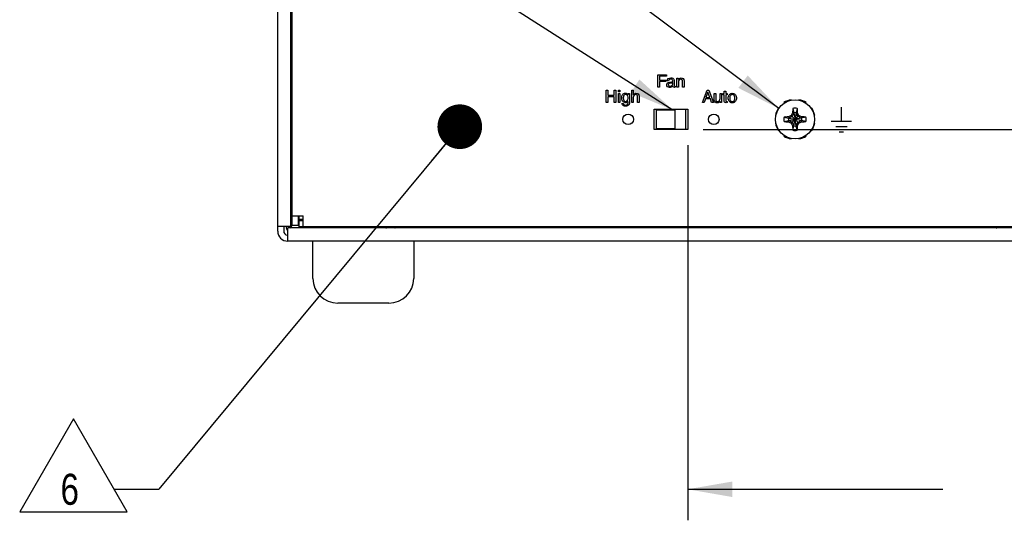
# Model space of a CAD drawing. Header units: inches. Extents: x 0 to 34, y 0 to 22.
# Tile 35 of 37: x 24.5 to 28.5, y 11.6 to 13.6. Entities that reach past the tile are written whole.
import ezdxf

# ---------------------------------------------------------------- set-up
doc = ezdxf.new("R2010")
doc.units = ezdxf.units.IN
doc.header["$LTSCALE"] = 1.87
doc.header["$MEASUREMENT"] = 0
doc.layers.get('0').update_dxf_attribs({"linetype": 'CONTINUOUS'})
for name, color, linetype in [('02___PRT_ALL_AXES', 7, 'CONTINUOUS'), ('3_ALL_AXES', 7, 'CONTINUOUS'), ('DATUMCURVES', 7, 'CONTINUOUS'), ('DETAIL', 7, 'CONTINUOUS'), ('DIMENSIONS', 7, 'CONTINUOUS')]:
    doc.layers.add(name, color=color, linetype=linetype)
doc.styles.get("Standard").update_dxf_attribs({"font": 'txt', "width": 0.8})
doc.dimstyles.new('DIMSTYLE_1', dxfattribs={"dimtxt": 0.125, "dimasz": 0.18, "dimexe": 0.18, "dimexo": 0.0625, "dimgap": 0.09, "dimtad": 0, "dimtih": 1, "dimtoh": 1, "dimlfac": 2, "dimzin": 4, "dimdsep": 46, "dimtxsty": 'STANDARD', "dimblk": '_FILLED', "dimblk1": '_FILLED', "dimblk2": '_FILLED', "dimcen": 0.09, "dimadec": 0, "dimazin": 0, "dimtfac": 1, "dimtofl": 0, "dimtmove": 0, "dimatfit": 3, "dimldrblk": '_FILLED', "dimfxl": 1, "dimtolj": 1, "dimtzin": 4, "dimarcsym": 0})
doc.dimstyles.get("Standard").update_dxf_attribs({"dimtxt": 0.125, "dimasz": 0.18, "dimexe": 0.18, "dimexo": 0.0625, "dimgap": 0.09, "dimtad": 0, "dimtih": 1, "dimtoh": 1, "dimdec": 3, "dimzin": 4, "dimdsep": 46, "dimtxsty": 'STANDARD', "dimblk": '_FILLED', "dimblk1": '_FILLED', "dimblk2": '_FILLED', "dimcen": 0.09, "dimadec": 0, "dimazin": 0, "dimtol": 1, "dimtp": 0.01, "dimtm": 0.01, "dimtfac": 1, "dimtdec": 3, "dimtofl": 0, "dimtmove": 0, "dimatfit": 3, "dimldrblk": '_FILLED', "dimfxl": 1, "dimtolj": 1, "dimtzin": 4, "dimarcsym": 0})

# ---------------------------------------------------------------- blocks, each defined once
blk = doc.blocks.new('_FILLED')
at = {"color": 0, "linetype": 'BYBLOCK'}
blk.add_solid([(0, 0), (-1, 0.174), (-1, -0.174)], dxfattribs=at)
blk = doc.blocks.new('*D11')
at = {"layer": 'DIMENSIONS', "color": 2, "linetype": 'CONTINUOUS'}
for p, q in [((27.1896, 13.1017), (27.1896, 11.5897)), ((30.5971, 12.6922), (30.5971, 11.5897)), ((27.1896, 11.7147), (28.2183, 11.7147)), ((30.5971, 11.7147), (29.5683, 11.7147))]:
    blk.add_line(p, q, dxfattribs=at)
at = {"layer": 'DIMENSIONS', "color": 2, "linetype": 'CONTINUOUS', "xscale": 0.18, "yscale": 0.18, "zscale": 0.18, "rotation": 180}
blk.add_blockref('_FILLED', (27.1896, 11.7147), dxfattribs=at)
at = {"layer": 'DIMENSIONS', "color": 2, "linetype": 'CONTINUOUS', "xscale": 0.18, "yscale": 0.18, "zscale": 0.18}
blk.add_blockref('_FILLED', (30.5971, 11.7147), dxfattribs=at)
at = {"layer": 'DIMENSIONS', "color": 2, "linetype": 'CONTINUOUS', "insert": (28.8933, 11.7772), "char_height": 0.125, "width": 1.225, "attachment_point": 2, "line_spacing_factor": 0.9}
blk.add_mtext('6.82{\\Ftxt.shx;\\W1.000000;\\H0.125000; }[173.1]', dxfattribs=at)
blk = doc.blocks.new('*D12')
at = {"layer": 'DIMENSIONS', "color": 2, "linetype": 'CONTINUOUS'}
for p, q in [((31.3471, 13.1642), (31.3471, 13.5242)), ((27.2521, 13.1642), (31.4721, 13.1642)), ((30.5486, 12.7147), (31.4721, 12.7147)), ((31.3471, 12.7147), (31.3471, 12.3547))]:
    blk.add_line(p, q, dxfattribs=at)
at = {"layer": 'DIMENSIONS', "color": 2, "linetype": 'CONTINUOUS', "xscale": 0.18, "yscale": 0.18, "zscale": 0.18}
for p, rotation in [((31.3471, 13.1642), 270), ((31.3471, 12.7147), 90)]:
    blk.add_blockref('_FILLED', p, dxfattribs=dict(at, rotation=rotation))
at = {"layer": 'DIMENSIONS', "color": 2, "linetype": 'CONTINUOUS', "insert": (31.1971, 13.1171), "char_height": 0.125, "width": 0.6, "attachment_point": 2, "line_spacing_factor": 0.9}
blk.add_mtext('.90\\P[22.8]', dxfattribs=at)
blk = doc.blocks.new('FLAG_TRIANGLE_BL9', base_point=(24.7771, 11.8112))
at = {"layer": 'DETAIL', "color": 2, "linetype": 'CONTINUOUS'}
for p, q in [((24.7133, 11.9985), (24.497, 11.6239)), ((24.9296, 11.6239), (24.7133, 11.9985)), ((24.8772, 11.7147), (25.0572, 11.7147)), ((24.497, 11.6239), (24.9296, 11.6239))]:
    blk.add_line(p, q, dxfattribs=at)
at = {"layer": 'DETAIL', "color": 2, "linetype": 'CONTINUOUS', "width": 0.8}
blk.add_text('6', height=0.125, dxfattribs=at).set_placement((24.6616, 11.6522))

msp = doc.modelspace()

# ---------------------------------------------------------------- linework, layer by layer
at = {"color": 3, "linetype": 'CONTINUOUS'}
for p, q in [((25.53709, 12.7547), (25.53709, 16.1592)), ((25.59009, 12.7752), (25.59009, 14.4497)), ((25.61909, 12.8167), (25.61909, 12.7777)), ((25.62409, 12.7967), (25.62409, 12.8017)), ((25.63909, 12.8017), (25.62409, 12.8017)), ((25.63909, 12.7967), (25.62409, 12.7967)), ((25.53709, 12.7752), (25.59009, 12.7752)), ((25.57709, 12.7147), (25.57709, 12.7677)), ((30.55709, 12.7677), (25.57709, 12.7677)), ((26.38009, 12.76895), (26.38009, 12.7727)), ((27.99009, 12.76895), (26.38009, 12.76895)), ((27.99009, 12.76895), (27.99009, 12.7727)), ((28.3939, 12.7677), (28.3939, 12.7727)), ((28.39619, 12.7677), (28.39619, 12.7727)), ((30.55709, 12.7147), (25.57709, 12.7147))]:
    msp.add_line(p, q, dxfattribs=at)
at = {"color": 7, "linetype": 'CONTINUOUS'}
for p, q in [((25.59509, 12.7777), (25.59509, 16.1362)), ((25.59509, 13.59745), (25.59009, 13.59745)), ((25.59009, 13.4518), (25.59509, 13.45204)), ((25.59009, 13.42748), (25.59509, 13.42757)), ((25.59509, 13.41696), (25.59009, 13.41696)), ((25.59106, 13.4275), (25.59106, 13.41696)), ((25.59509, 13.26145), (25.59009, 13.26145)), ((25.59009, 13.25519), (25.59509, 13.25496)), ((27.57734, 13.27262), (27.57843, 13.27098)), ((27.60663, 13.28266), (27.60625, 13.28459)), ((27.63794, 13.28459), (27.63755, 13.28266)), ((27.66575, 13.27098), (27.66685, 13.27262)), ((25.59459, 13.21675), (25.59218, 13.21434)), ((27.18209, 13.24545), (27.06209, 13.24545)), ((27.06209, 13.24545), (27.06209, 13.24295)), ((27.18209, 13.16545), (27.18209, 13.24545)), ((27.54296, 13.2213), (27.54489, 13.22091)), ((27.55657, 13.24911), (27.55493, 13.25021)), ((27.61013, 13.21742), (27.59733, 13.21003)), ((27.60639, 13.22115), (27.62176, 13.20578)), ((27.61752, 13.23022), (27.61013, 13.21742)), ((27.61238, 13.2313), (27.61752, 13.23022)), ((27.61296, 13.2494), (27.61752, 13.23205)), ((27.61752, 13.23205), (27.61752, 13.23022)), ((27.61752, 13.23205), (27.62197, 13.20618)), ((27.61752, 13.23022), (27.62197, 13.20613)), ((27.62667, 13.23205), (27.62222, 13.20618)), ((27.62667, 13.23022), (27.62222, 13.20613)), ((27.62242, 13.20578), (27.63779, 13.22115)), ((27.63122, 13.2494), (27.62667, 13.23205)), ((27.62667, 13.23022), (27.62667, 13.23205)), ((27.62667, 13.23022), (27.6318, 13.2313)), ((27.63406, 13.21742), (27.62667, 13.23022)), ((27.64686, 13.21003), (27.63406, 13.21742)), ((27.68926, 13.25021), (27.68762, 13.24911)), ((27.6993, 13.22091), (27.70123, 13.2213)), ((25.59009, 13.2143), (25.59218, 13.21434)), ((25.59218, 13.01416), (25.59218, 13.21434)), ((27.54489, 13.18999), (27.54296, 13.1896)), ((27.57815, 13.21458), (27.5955, 13.21003)), ((27.57815, 13.19632), (27.5955, 13.20088)), ((27.59733, 13.21003), (27.5955, 13.21003)), ((27.5955, 13.21003), (27.62136, 13.20558)), ((27.5955, 13.20088), (27.62136, 13.20533)), ((27.5955, 13.20088), (27.59733, 13.20088)), ((27.59624, 13.21516), (27.59733, 13.21003)), ((27.59624, 13.19574), (27.59733, 13.20088)), ((27.59733, 13.21003), (27.62141, 13.20558)), ((27.59733, 13.20088), (27.62141, 13.20533)), ((27.59733, 13.20088), (27.61013, 13.19349)), ((27.60639, 13.18975), (27.62176, 13.20512)), ((27.61013, 13.19349), (27.61752, 13.18069)), ((27.61752, 13.18069), (27.61238, 13.1796)), ((27.61296, 13.16151), (27.61752, 13.17885)), ((27.61752, 13.18069), (27.62197, 13.20477)), ((27.61752, 13.17885), (27.62197, 13.20472)), ((27.61752, 13.18069), (27.61752, 13.17885)), ((27.62141, 13.20558), (27.62136, 13.20558)), ((27.62136, 13.20533), (27.62141, 13.20533)), ((27.62176, 13.20578), (27.62141, 13.20558)), ((27.62141, 13.20533), (27.62176, 13.20512)), ((27.62197, 13.20613), (27.62176, 13.20578)), ((27.62176, 13.20512), (27.62197, 13.20477)), ((27.62197, 13.20618), (27.62197, 13.20613)), ((27.62197, 13.20477), (27.62197, 13.20472)), ((27.62222, 13.20613), (27.62222, 13.20618)), ((27.62242, 13.20578), (27.62222, 13.20613)), ((27.62222, 13.20477), (27.62242, 13.20512)), ((27.62222, 13.20472), (27.62222, 13.20477)), ((27.62667, 13.18069), (27.62222, 13.20477)), ((27.62667, 13.17885), (27.62222, 13.20472)), ((27.62277, 13.20558), (27.62242, 13.20578)), ((27.62242, 13.20512), (27.62277, 13.20533)), ((27.62242, 13.20512), (27.63779, 13.18975)), ((27.64686, 13.21003), (27.62277, 13.20558)), ((27.62283, 13.20558), (27.62277, 13.20558)), ((27.62277, 13.20533), (27.62283, 13.20533)), ((27.64686, 13.20088), (27.62277, 13.20533)), ((27.64869, 13.21003), (27.62283, 13.20558)), ((27.64869, 13.20088), (27.62283, 13.20533)), ((27.62667, 13.18069), (27.63406, 13.19349)), ((27.6318, 13.1796), (27.62667, 13.18069)), ((27.62667, 13.17885), (27.62667, 13.18069)), ((27.63122, 13.16151), (27.62667, 13.17885)), ((27.63406, 13.19349), (27.64686, 13.20088)), ((27.64794, 13.21516), (27.64686, 13.21003)), ((27.64869, 13.21003), (27.64686, 13.21003)), ((27.64686, 13.20088), (27.64869, 13.20088)), ((27.64686, 13.20088), (27.64794, 13.19574)), ((27.66604, 13.21458), (27.64869, 13.21003)), ((27.66604, 13.19632), (27.64869, 13.20088)), ((27.70123, 13.1896), (27.6993, 13.18999)), ((27.06209, 13.16795), (27.06209, 13.16545)), ((27.06209, 13.16545), (27.18209, 13.16545)), ((27.55493, 13.1607), (27.55657, 13.16179)), ((27.57843, 13.13993), (27.57734, 13.13829)), ((27.66685, 13.13829), (27.66575, 13.13993)), ((27.68762, 13.16179), (27.68926, 13.1607)), ((27.60625, 13.12631), (27.60663, 13.12824)), ((27.63755, 13.12824), (27.63794, 13.12631)), ((25.59218, 13.01416), (25.59009, 13.0142)), ((25.59459, 13.01175), (25.59218, 13.01416)), ((25.59459, 12.89881), (25.59009, 12.89881)), ((25.59167, 12.90189), (25.59167, 12.89881)), ((25.59167, 12.90189), (25.59509, 12.90189)), ((25.59509, 12.84243), (25.59009, 12.84243)), ((25.59509, 12.83872), (25.5908, 12.83872)), ((25.59509, 12.80872), (25.5908, 12.80872)), ((25.59509, 12.8167), (25.63909, 12.8167)), ((25.62409, 12.80872), (25.61909, 12.80872)), ((25.62409, 12.8017), (25.62409, 12.8167)), ((25.62409, 12.7727), (25.62409, 12.7967)), ((25.63909, 12.7727), (25.63909, 12.8167)), ((25.56109, 12.7752), (25.56109, 12.7547)), ((25.58709, 12.77243), (25.58709, 12.7752)), ((25.61909, 12.7777), (25.59509, 12.7777)), ((25.67809, 12.76876), (25.59842, 12.76876)), ((30.51009, 12.7727), (25.62409, 12.7727)), ((25.67809, 12.76914), (25.67809, 12.7727)), ((25.80434, 12.7727), (25.80434, 12.7677)), ((25.95985, 12.7727), (25.95985, 12.7677)), ((26.01649, 12.76795), (26.01649, 12.7727)), ((26.15034, 12.76795), (26.15034, 12.7727)), ((26.15984, 12.7727), (26.15984, 12.76795)), ((26.36184, 12.7727), (26.36184, 12.76795)), ((26.36909, 12.76795), (26.36909, 12.7727)), ((28.00259, 12.76795), (28.00259, 12.7727)), ((28.00984, 12.7727), (28.00984, 12.76795)), ((28.03909, 12.7727), (28.03909, 12.7677)), ((28.09509, 12.7727), (28.09509, 12.7677)), ((28.21184, 12.7727), (28.21184, 12.76795)), ((28.22134, 12.76795), (28.22134, 12.7727)), ((28.39119, 12.76795), (28.39119, 12.7727)), ((28.42019, 12.7727), (28.42019, 12.7677))]:
    msp.add_line(p, q, dxfattribs=at)
msp.add_circle((27.62209, 13.20545), 0.07874, dxfattribs=at)
for centre, radius, start, end in [((27.62209, 13.20545), 0.08071, 101.3236, 123.6764), ((27.62209, 13.20545), 0.08071, 56.3236, 78.6764), ((27.62209, 13.20545), 0.08071, 146.3236, 168.6764), ((28.21588, 12.17675), 1.20924, 120.26678, 120.82524), ((28.65518, 12.60907), 1.21433, 149.17593, 149.73205), ((28.70715, 13.20715), 1.09503, 178.15418, 178.73634), ((28.07796, 13.22743), 0.46551, 177.29504, 178.15421), ((27.62209, 13.20545), 0.04488, 78.26459, 101.73541), ((27.62209, 13.20545), 0.02699, 80.23635, 99.76365), ((27.17785, 13.22789), 0.45388, 1.83478, 2.71597), ((26.54927, 13.20748), 1.08279, 1.26037, 1.84911), ((26.59339, 12.61166), 1.20924, 30.26678, 30.82524), ((27.02571, 12.17236), 1.21433, 59.17593, 59.73205), ((27.62209, 13.20545), 0.08071, 11.3236, 33.6764), ((27.62209, 13.20545), 0.08071, 191.3236, 213.6764), ((27.62209, 13.20545), 0.04488, 168.26459, 191.73541), ((27.59965, 12.76121), 0.45388, 91.83478, 92.71597), ((27.60012, 13.66132), 0.46551, 267.29504, 268.15421), ((27.62006, 12.13263), 1.08279, 91.26037, 91.84911), ((27.62039, 14.29051), 1.09503, 268.15418, 268.73634), ((27.62209, 13.20545), 0.02699, 170.23635, 189.76365), ((28.21847, 14.23854), 1.21433, 239.17593, 239.73205), ((28.6508, 13.79924), 1.20924, 210.26678, 210.82524), ((28.69491, 13.20342), 1.08279, 181.26037, 181.84911), ((27.62209, 13.20545), 0.02699, 260.23635, 279.76365), ((27.62209, 13.20545), 0.000743, 170.23635, 189.76365), ((27.62209, 13.20545), 0.000743, 80.23635, 99.76365), ((27.62209, 13.20545), 0.000743, 260.23635, 279.76365), ((27.62209, 13.20545), 0.000743, 350.23635, 9.76365), ((26.53704, 13.20375), 1.09503, 358.15418, 358.73634), ((26.589, 13.80183), 1.21433, 329.17593, 329.73205), ((27.0283, 14.23416), 1.20924, 300.26678, 300.82524), ((27.62379, 12.1204), 1.09503, 88.15418, 88.73634), ((27.62412, 14.27827), 1.08279, 271.26037, 271.84911), ((27.62209, 13.20545), 0.02699, 350.23635, 9.76365), ((27.64407, 12.74959), 0.46551, 87.29504, 88.15421), ((27.64453, 13.6497), 0.45388, 271.83478, 272.71597), ((27.62209, 13.20545), 0.04488, 348.26459, 11.73541), ((27.62209, 13.20545), 0.08071, 326.3236, 348.6764), ((27.62209, 13.20545), 0.08071, 236.3236, 258.6764), ((28.06634, 13.18301), 0.45388, 181.83478, 182.71597), ((27.62209, 13.20545), 0.04488, 258.26459, 281.73541), ((27.16623, 13.18347), 0.46551, 357.29504, 358.15421), ((27.62209, 13.20545), 0.08071, 281.3236, 303.6764), ((25.57709, 12.7547), 0.016, 180, 265.00224), ((25.5984, 12.77619), 0.00742, 209.8404, 240.04181), ((25.97249, 12.78295), 0.015, 270, 316.61558), ((28.43519, 12.78295), 0.015, 223.38442, 270)]:
    msp.add_arc(centre, radius, start, end, dxfattribs=at)
at = {"color": 3, "linetype": 'CONTINUOUS'}
for centre, radius, start, end in [((25.57709, 12.7547), 0.04, 180, 270), ((25.97249, 12.78295), 0.039, 336.73029, 344.64306), ((25.98249, 12.77295), 0.029, 349.11286, 360)]:
    msp.add_arc(centre, radius, start, end, dxfattribs=at)
at = {"color": 7, "linetype": 'CONTINUOUS'}
for centre, major_axis, ratio, start_param, end_param in [((25.60089, 13.45432), (0.01, 0), 0.0174551, 8.4898241, 9.4073247), ((25.60089, 13.25267), (0.01, 0), 0.0174551, -3.1241394, -2.2066388), ((25.60089, 13.21805), (0.01, 0), 0.0174551, 2.1993667, 3.1241394), ((25.60089, 13.01045), (0.01, 0), 0.0174551, -3.1241394, -2.1993667), ((25.60089, 12.90267), (0.01, 0), 0.0174551, -3.1241394, -2.2783284), ((25.6031, 12.77643), (-0.02299, -0.02299), 0.9996955, 5.5358253, 6.115374), ((25.60257, 12.77591), (0.02299, 0.02299), 0.9996955, -3.6344628, -3.2798914), ((25.59459, 12.77243), (0.0053, 0.0053), 0.9996955, -3.9268385, -3.2186101)]:
    msp.add_ellipse(centre, major_axis=major_axis, ratio=ratio, start_param=start_param, end_param=end_param, dxfattribs=at)
msp.add_open_spline([(25.59095, 12.77629), (25.59095, 12.77531), (25.59122, 12.77397), (25.59179, 12.77279), (25.59196, 12.7725)], degree=3, knots=[0, 0, 0, 0, 0.7476694, 1, 1, 1, 1], dxfattribs=at)
msp.add_open_spline([(25.59469, 12.76976), (25.59581, 12.76912), (25.59714, 12.76876), (25.59842, 12.76876)], degree=3, dxfattribs=at)
at = {"layer": '02___PRT_ALL_AXES', "color": 7, "linetype": 'CONTINUOUS'}
for p, q in [((27.05459, 13.2467), (27.18959, 13.2467)), ((27.05459, 13.1642), (27.05459, 13.2467)), ((27.18959, 13.2467), (27.18959, 13.1642)), ((27.18959, 13.1642), (27.05459, 13.1642))]:
    msp.add_line(p, q, dxfattribs=at)
for centre in [(26.94959, 13.20545), (27.29459, 13.20545)]:
    msp.add_circle(centre, 0.02125, dxfattribs=at)
at = {"layer": '3_ALL_AXES', "color": 7, "linetype": 'CONTINUOUS'}
for p, q in [((27.13809, 13.24295), (27.06209, 13.24295)), ((27.06209, 13.24295), (27.06209, 13.16795)), ((27.13809, 13.24295), (27.13809, 13.16795)), ((27.06209, 13.16795), (27.13809, 13.16795)), ((25.67884, 12.5647), (25.67884, 12.7147)), ((26.08534, 12.7147), (26.08534, 12.5647)), ((25.98534, 12.4647), (25.77884, 12.4647))]:
    msp.add_line(p, q, dxfattribs=at)
for centre, start, end in [((25.77884, 12.5647), 180, 270), ((25.98534, 12.5647), 270, 360)]:
    msp.add_arc(centre, 0.1, start, end, dxfattribs=at)
at = {"layer": 'DATUMCURVES', "color": 40, "linetype": 'CONTINUOUS'}
for p, q in [((27.06954, 13.33505), (27.06954, 13.38488)), ((27.06954, 13.38488), (27.10404, 13.38488)), ((27.07627, 13.37892), (27.07627, 13.36365)), ((27.10404, 13.37892), (27.07627, 13.37892)), ((27.10404, 13.38488), (27.10404, 13.37892)), ((27.07627, 13.33505), (27.06954, 13.33505)), ((27.07627, 13.36365), (27.1007, 13.36365)), ((27.07627, 13.35768), (27.07627, 13.33505)), ((27.1007, 13.35768), (27.07627, 13.35768)), ((27.1007, 13.36365), (27.1007, 13.35768)), ((27.11246, 13.36031), (27.10684, 13.36031)), ((27.11607, 13.35587), (27.12613, 13.35713)), ((27.12918, 13.34761), (27.12918, 13.35359)), ((27.13529, 13.36226), (27.13529, 13.34137)), ((27.13932, 13.3395), (27.13932, 13.33505)), ((27.14565, 13.33505), (27.14565, 13.37136)), ((27.14565, 13.37136), (27.15142, 13.37136)), ((27.15176, 13.33505), (27.14565, 13.33505)), ((27.15142, 13.37136), (27.15142, 13.36621)), ((27.15142, 13.36621), (27.15155, 13.36621)), ((27.15176, 13.35484), (27.15176, 13.33505)), ((27.16912, 13.33505), (27.16912, 13.3574)), ((27.17522, 13.33505), (27.16912, 13.33505)), ((27.17522, 13.35976), (27.17522, 13.33505)), ((26.86054, 13.27327), (26.86054, 13.3231)), ((26.86054, 13.3231), (26.86727, 13.3231)), ((26.86727, 13.3231), (26.86727, 13.30249)), ((26.86727, 13.30249), (26.8933, 13.30249)), ((26.86727, 13.29653), (26.86727, 13.27327)), ((26.8933, 13.29653), (26.86727, 13.29653)), ((26.8933, 13.30249), (26.8933, 13.3231)), ((26.8933, 13.3231), (26.90003, 13.3231)), ((26.8933, 13.27327), (26.8933, 13.29653)), ((26.90003, 13.3231), (26.90003, 13.27327)), ((26.90998, 13.31617), (26.90998, 13.3231)), ((26.90998, 13.3231), (26.91609, 13.3231)), ((26.91609, 13.31617), (26.90998, 13.31617)), ((26.90998, 13.27327), (26.90998, 13.30957)), ((26.90998, 13.30957), (26.91609, 13.30957)), ((26.91609, 13.3231), (26.91609, 13.31617)), ((26.91609, 13.30957), (26.91609, 13.27327)), ((26.94948, 13.30443), (26.94962, 13.30443)), ((26.94962, 13.30443), (26.94962, 13.30957)), ((26.94962, 13.30957), (26.95538, 13.30957)), ((26.95538, 13.30957), (26.95538, 13.27626)), ((26.96387, 13.27327), (26.96387, 13.3231)), ((26.96387, 13.3231), (26.96998, 13.3231)), ((26.96998, 13.3231), (26.96998, 13.30471)), ((26.96998, 13.30471), (26.97012, 13.30471)), ((26.98733, 13.27327), (26.98733, 13.29701)), ((26.99344, 13.29798), (26.99344, 13.27327)), ((27.24872, 13.27297), (27.26745, 13.32281)), ((27.27092, 13.31538), (27.26294, 13.29345)), ((27.26745, 13.32281), (27.27509, 13.32281)), ((27.27107, 13.31538), (27.27092, 13.31538)), ((27.27842, 13.29345), (27.27107, 13.31538)), ((27.27509, 13.32281), (27.29314, 13.27297)), ((27.2967, 13.30928), (27.30281, 13.30928)), ((27.2967, 13.28317), (27.2967, 13.30928)), ((27.30281, 13.30928), (27.30281, 13.28519)), ((27.31981, 13.30928), (27.32592, 13.30928)), ((27.31981, 13.28928), (27.31981, 13.30928)), ((27.32592, 13.30928), (27.32592, 13.27297)), ((27.33156, 13.30928), (27.33649, 13.30928)), ((27.33156, 13.3042), (27.33156, 13.30928)), ((27.33649, 13.3042), (27.33156, 13.3042)), ((27.33649, 13.31941), (27.3426, 13.31941)), ((27.33649, 13.30928), (27.33649, 13.31941)), ((27.33649, 13.28026), (27.33649, 13.3042)), ((27.3426, 13.31941), (27.3426, 13.30928)), ((27.3426, 13.30928), (27.34843, 13.30928)), ((27.34843, 13.3042), (27.3426, 13.3042)), ((27.3426, 13.3042), (27.3426, 13.28061)), ((27.34843, 13.30928), (27.34843, 13.3042)), ((26.86727, 13.27327), (26.86054, 13.27327)), ((26.90003, 13.27327), (26.8933, 13.27327)), ((26.91609, 13.27327), (26.90998, 13.27327)), ((26.92464, 13.26883), (26.93074, 13.26883)), ((26.94913, 13.27737), (26.94913, 13.27709)), ((26.94927, 13.27737), (26.94913, 13.27737)), ((26.94927, 13.27584), (26.94927, 13.27737)), ((26.96998, 13.27327), (26.96387, 13.27327)), ((26.96998, 13.29305), (26.96998, 13.27327)), ((26.99344, 13.27327), (26.98733, 13.27327)), ((27.25566, 13.27297), (27.24872, 13.27297)), ((27.26086, 13.28748), (27.25566, 13.27297)), ((27.28085, 13.28748), (27.26086, 13.28748)), ((27.26294, 13.29345), (27.27842, 13.29345)), ((27.28578, 13.27297), (27.28085, 13.28748)), ((27.29314, 13.27297), (27.28578, 13.27297)), ((27.32016, 13.27825), (27.32002, 13.27839)), ((27.32016, 13.27297), (27.32016, 13.27825)), ((27.32592, 13.27297), (27.32016, 13.27297)), ((27.34843, 13.27297), (27.34385, 13.27249)), ((27.34628, 13.27776), (27.34843, 13.27776)), ((27.34843, 13.27776), (27.34843, 13.27297)), ((27.80909, 13.19829), (27.80909, 13.25485)), ((27.76801, 13.19839), (27.85016, 13.19839)), ((27.78629, 13.17681), (27.83186, 13.17681)), ((27.80049, 13.15524), (27.81768, 13.15524))]:
    msp.add_line(p, q, dxfattribs=at)
for points, knots in [([(27.10503, 13.34449), (27.10503, 13.34669), (27.10631, 13.35278), (27.11257, 13.35544), (27.11607, 13.35587)], [0, 0, 0, 0, 0.3839655, 1, 1, 1, 1]), ([(27.11641, 13.33401), (27.11352, 13.33401), (27.1074, 13.33573), (27.10503, 13.34175), (27.10503, 13.34449)], [0, 0, 0, 0, 0.5135794, 1, 1, 1, 1]), ([(27.10684, 13.36031), (27.10694, 13.36372), (27.11008, 13.37153), (27.11813, 13.37239), (27.12183, 13.37239)], [0, 0, 0, 0, 0.4792361, 1, 1, 1, 1]), ([(27.11912, 13.3513), (27.1166, 13.35094), (27.11234, 13.35007), (27.11135, 13.34636), (27.11135, 13.3454)], [0, 0, 0, 0, 0.7245168, 1, 1, 1, 1]), ([(27.11135, 13.3454), (27.11135, 13.34376), (27.112, 13.34102), (27.11512, 13.33927), (27.11835, 13.33893), (27.1221, 13.33954), (27.12672, 13.34167), (27.12918, 13.34527), (27.12918, 13.34761)], [0, 0, 0, 0, 0.1919031, 0.285869, 0.4031006, 0.5678675, 0.7253179, 1, 1, 1, 1]), ([(27.12079, 13.36733), (27.11843, 13.36733), (27.11378, 13.36615), (27.1127, 13.36192), (27.11246, 13.36031)], [0, 0, 0, 0, 0.5919704, 1, 1, 1, 1]), ([(27.12953, 13.33991), (27.12888, 13.33921), (27.12548, 13.33572), (27.12033, 13.33401), (27.11641, 13.33401)], [0, 0, 0, 0, 0.196352, 1, 1, 1, 1]), ([(27.12918, 13.35359), (27.1289, 13.35337), (27.12583, 13.35171), (27.1222, 13.35169), (27.11912, 13.3513)], [0, 0, 0, 0, 0.1029928, 1, 1, 1, 1]), ([(27.12932, 13.36143), (27.12932, 13.36305), (27.12734, 13.36713), (27.12299, 13.36733), (27.12079, 13.36733)], [0, 0, 0, 0, 0.4239882, 1, 1, 1, 1]), ([(27.12183, 13.37239), (27.12449, 13.37239), (27.13077, 13.3718), (27.13529, 13.36568), (27.13529, 13.36226)], [0, 0, 0, 0, 0.4379932, 1, 1, 1, 1]), ([(27.12613, 13.35713), (27.12732, 13.35724), (27.12931, 13.35868), (27.12932, 13.3607), (27.12932, 13.36143)], [0, 0, 0, 0, 0.6209733, 1, 1, 1, 1]), ([(27.13599, 13.33436), (27.13417, 13.33436), (27.13037, 13.33505), (27.12963, 13.33857), (27.12953, 13.33991)], [0, 0, 0, 0, 0.5759212, 1, 1, 1, 1]), ([(27.13529, 13.34137), (27.13529, 13.34039), (27.13702, 13.33871), (27.13865, 13.33937), (27.13932, 13.3395)], [0, 0, 0, 0, 0.5919667, 1, 1, 1, 1]), ([(27.15155, 13.36621), (27.15254, 13.36767), (27.15553, 13.37099), (27.1628, 13.37315), (27.17268, 13.37094), (27.17522, 13.36344), (27.17522, 13.35976)], [0, 0, 0, 0, 0.1606555, 0.395296, 0.6635359, 1, 1, 1, 1]), ([(27.16134, 13.36691), (27.15916, 13.36691), (27.15325, 13.3647), (27.15176, 13.35828), (27.15176, 13.35484)], [0, 0, 0, 0, 0.3869296, 1, 1, 1, 1]), ([(27.16912, 13.3574), (27.16912, 13.35984), (27.16891, 13.3653), (27.16353, 13.36691), (27.16134, 13.36691)], [0, 0, 0, 0, 0.5267139, 1, 1, 1, 1]), ([(26.93949, 13.27223), (26.9347, 13.27223), (26.92491, 13.27788), (26.92306, 13.29036), (26.92408, 13.29947), (26.92703, 13.30557), (26.93213, 13.30977), (26.93665, 13.31066), (26.93907, 13.31061), (26.93928, 13.3106)], [0, 0, 0, 0, 0.2606217, 0.5109143, 0.641574, 0.758677, 0.8693951, 0.9888017, 1, 1, 1, 1]), ([(26.93928, 13.3106), (26.94052, 13.31054), (26.94291, 13.31015), (26.94664, 13.30818), (26.94849, 13.30586), (26.94948, 13.30443)], [0, 0, 0, 0, 0.2989446, 0.5797577, 1, 1, 1, 1]), ([(26.98011, 13.30513), (26.97764, 13.30513), (26.97134, 13.30305), (26.96998, 13.29639), (26.96998, 13.29305)], [0, 0, 0, 0, 0.4257101, 1, 1, 1, 1]), ([(26.97012, 13.30471), (26.9712, 13.30614), (26.97405, 13.30937), (26.98122, 13.31131), (26.9909, 13.30916), (26.99344, 13.30166), (26.99344, 13.29798)], [0, 0, 0, 0, 0.1656914, 0.3868578, 0.6588269, 1, 1, 1, 1]), ([(26.98733, 13.29701), (26.98733, 13.29903), (26.98701, 13.30382), (26.98218, 13.30513), (26.98011, 13.30513)], [0, 0, 0, 0, 0.4949256, 1, 1, 1, 1]), ([(27.3685, 13.27202), (27.36734, 13.27206), (27.36483, 13.27238), (27.36043, 13.27399), (27.35605, 13.27777), (27.35299, 13.28409), (27.352, 13.29115), (27.35299, 13.29826), (27.35605, 13.30454), (27.36043, 13.30833), (27.36502, 13.31001), (27.3678, 13.31031), (27.36919, 13.31031)], [0, 0, 0, 0, 0.0526138, 0.1157504, 0.2420237, 0.3682969, 0.4945701, 0.6209276, 0.747285, 0.8736425, 0.9368213, 1, 1, 1, 1]), ([(27.36919, 13.30504), (27.36816, 13.30504), (27.3661, 13.30476), (27.36299, 13.30327), (27.36036, 13.30009), (27.35887, 13.29525), (27.35853, 13.29116), (27.35887, 13.28706), (27.36036, 13.28223), (27.36299, 13.27903), (27.3661, 13.27756), (27.36816, 13.27728), (27.36919, 13.27728)], [0, 0, 0, 0, 0.0625357, 0.1250715, 0.2501429, 0.3752144, 0.5002858, 0.6252144, 0.7501429, 0.8750715, 0.9375357, 1, 1, 1, 1]), ([(27.36919, 13.31031), (27.37058, 13.31031), (27.37337, 13.31001), (27.37795, 13.30833), (27.38234, 13.30454), (27.3854, 13.29826), (27.38639, 13.29115), (27.3854, 13.28409), (27.38234, 13.27777), (27.37795, 13.27399), (27.37337, 13.27231), (27.37035, 13.27198), (27.36873, 13.27201), (27.3685, 13.27202)], [0, 0, 0, 0, 0.0618766, 0.1237531, 0.2475062, 0.3712593, 0.4950124, 0.618683, 0.7423536, 0.8660242, 0.9278594, 0.9896947, 1, 1, 1, 1]), ([(27.36919, 13.27728), (27.37022, 13.27728), (27.37228, 13.27756), (27.37539, 13.27903), (27.37802, 13.28223), (27.37952, 13.28706), (27.37986, 13.29116), (27.37952, 13.29525), (27.37802, 13.30009), (27.37539, 13.30327), (27.37228, 13.30476), (27.37022, 13.30504), (27.36919, 13.30504)], [0, 0, 0, 0, 0.0624643, 0.1249285, 0.2498571, 0.3747856, 0.4997142, 0.6247856, 0.7498571, 0.8749285, 0.9374643, 1, 1, 1, 1]), ([(26.93851, 13.258), (26.93574, 13.258), (26.92902, 13.25883), (26.92507, 13.26528), (26.92464, 13.26883)], [0, 0, 0, 0, 0.4366234, 1, 1, 1, 1]), ([(26.93074, 13.26883), (26.93097, 13.26763), (26.93244, 13.26408), (26.93657, 13.26307), (26.93893, 13.26307)], [0, 0, 0, 0, 0.3414193, 1, 1, 1, 1]), ([(26.95538, 13.27626), (26.95538, 13.27249), (26.95489, 13.26233), (26.94398, 13.258), (26.93851, 13.258)], [0, 0, 0, 0, 0.4078082, 1, 1, 1, 1]), ([(26.93893, 13.26307), (26.94236, 13.26307), (26.94952, 13.26634), (26.94927, 13.27315), (26.94927, 13.27584)], [0, 0, 0, 0, 0.5599946, 1, 1, 1, 1]), ([(26.94913, 13.27709), (26.94777, 13.2749), (26.9443, 13.27259), (26.94061, 13.27223), (26.93949, 13.27223)], [0, 0, 0, 0, 0.697326, 1, 1, 1, 1]), ([(27.32002, 13.27839), (27.31888, 13.2765), (27.31571, 13.27275), (27.30816, 13.27142), (27.29929, 13.27328), (27.2967, 13.27994), (27.2967, 13.28317)], [0, 0, 0, 0, 0.2084687, 0.4346458, 0.6945939, 1, 1, 1, 1]), ([(27.30281, 13.28519), (27.30281, 13.283), (27.30347, 13.27949), (27.30707, 13.27741), (27.31053, 13.27702), (27.31464, 13.27783), (27.31897, 13.2821), (27.31981, 13.28652), (27.31981, 13.28928)], [0, 0, 0, 0, 0.2226005, 0.3109742, 0.4060291, 0.5741709, 0.7182063, 1, 1, 1, 1]), ([(27.34385, 13.27249), (27.34173, 13.27249), (27.33697, 13.27372), (27.33649, 13.27836), (27.33649, 13.28026)], [0, 0, 0, 0, 0.5268923, 1, 1, 1, 1]), ([(27.3426, 13.28061), (27.3426, 13.28005), (27.3429, 13.27814), (27.34511, 13.27776), (27.34628, 13.27776)], [0, 0, 0, 0, 0.3268174, 1, 1, 1, 1])]:
    msp.add_open_spline(points, degree=3, knots=knots, dxfattribs=at)
for points in [[(27.13932, 13.33505), (27.13822, 13.33476), (27.13712, 13.33436), (27.13599, 13.33436)], [(26.93977, 13.30513), (26.93032, 13.30513), (26.92984, 13.29617), (26.92984, 13.29153)], [(26.94955, 13.28972), (26.94955, 13.29562), (26.94858, 13.30513), (26.93977, 13.30513)], [(26.92984, 13.29153), (26.92984, 13.28355), (26.93296, 13.2775), (26.93963, 13.2775)], [(26.93963, 13.2775), (26.94351, 13.2775), (26.94955, 13.28007), (26.94955, 13.28972)]]:
    msp.add_open_spline(points, degree=3, dxfattribs=at)

# ---------------------------------------------------------------- block references
at = {"layer": 'DETAIL', "color": 2, "linetype": 'CONTINUOUS'}
msp.add_blockref('FLAG_TRIANGLE_BL9', (24.77708, 11.8112), dxfattribs=at)

# ---------------------------------------------------------------- dimensions: what is measured, and where the dimension line sits
at = {"layer": 'DIMENSIONS', "color": 2, "linetype": 'CONTINUOUS'}
dim = msp.add_linear_dim(base=(31.34709, 13.1642), p1=(30.54859, 12.7147), p2=(27.25209, 13.1642), angle=90, dimstyle='DIMSTYLE_1', dxfattribs=at)
dim.commit()
dim.dimension.update_dxf_attribs({"geometry": '*D12', "text_midpoint": (31.24709, 12.96089), "dimtype": 160})
dim = msp.add_linear_dim(base=(30.597092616, 11.7147019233), p1=(27.189592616, 13.1017019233), p2=(30.597092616, 12.6922019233), dimstyle='DIMSTYLE_1', dxfattribs=at)
dim.commit()
dim.dimension.update_dxf_attribs({"geometry": '*D11', "text_midpoint": (28.768342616, 11.7147019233), "dimtype": 160})

# ---------------------------------------------------------------- leaders
at = {"layer": 'DETAIL', "color": 2, "linetype": 'CONTINUOUS'}
for points, override in [([(27.55657, 13.24911), (24.78709, 15.32538), (24.60709, 15.32538)], {"dimtad": 0}), ([(27.12961, 13.24295), (24.78709, 14.73541), (24.60709, 14.73541)], {"dimtad": 0}), ([(26.27084, 13.17569), (25.05718, 11.7147)], {"dimtad": 0, "dimldrblk": 'DOT'})]:
    msp.add_leader(points, dimstyle='STANDARD', override=override, dxfattribs=at)

doc.saveas('drawing.dxf')
